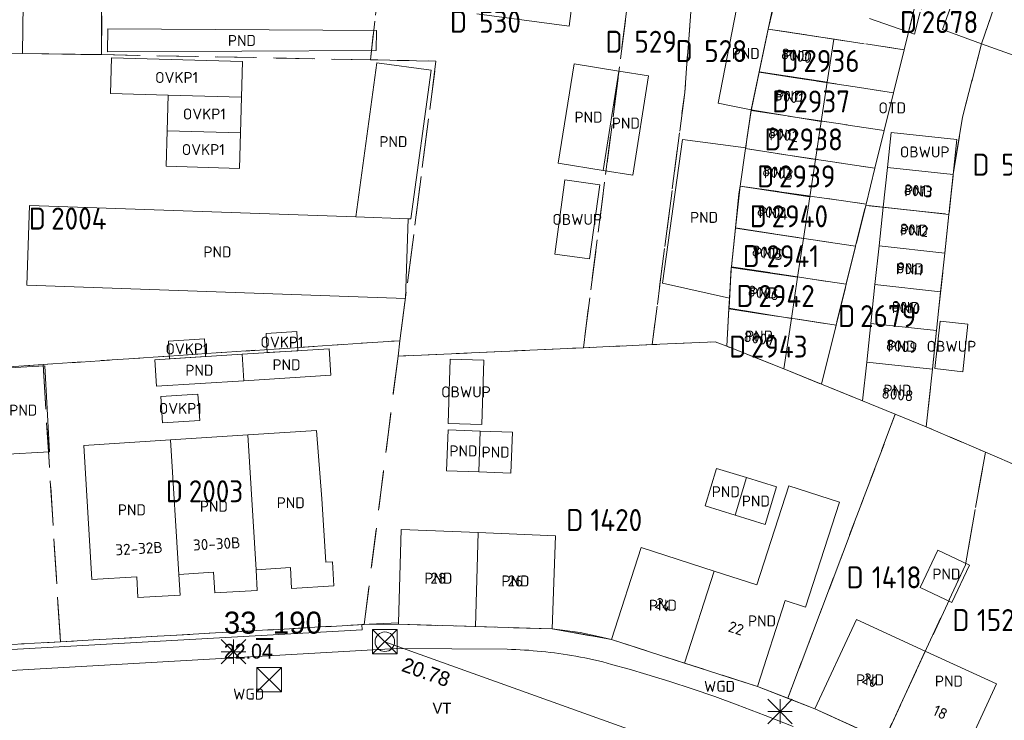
# Model space of a CAD drawing. Header units: metres. Extents: x 207644 to 210135, y 370459 to 373417.
# Tile 216 of 256: x 207895 to 207975, y 372481 to 372538. Entities that reach past the tile are written whole.
import ezdxf
from ezdxf.enums import TextEntityAlignment as Align

# ---------------------------------------------------------------- set-up
doc = ezdxf.new("R2010")
doc.units = ezdxf.units.M
doc.linetypes.add('HIDDEN2', pattern=[4.7625, 3.175, -1.5875])
for name, color, linetype in [('CON_BxH300x300mm', 7, 'Continuous'), ('GB', 1, 'Continuous'), ('GB07', 1, 'Continuous'), ('GB11', 1, 'Continuous'), ('INV_BxH300x300mm', 7, 'Continuous'), ('KAD_perceelnummer', 212, 'Continuous'), ('KAD_sectie', 212, 'Continuous'), ('KAD_Vastgesteld_Perceel', 212, 'Continuous'), ('KO_INSPECTIE', 7, 'Continuous'), ('NAR', 7, 'Continuous'), ('NLV_inspectieput', 7, 'Continuous'), ('NNR_inspectieput', 7, 'Continuous'), ('NOD_inspectieput', 7, 'Continuous'), ('OBWUP', 7, 'Continuous'), ('OTD', 7, 'Continuous'), ('OVKP1', 7, 'Continuous'), ('PND', 7, 'Continuous'), ('WGD', 7, 'Continuous')]:
    doc.layers.add(name, color=color, linetype=linetype)
for name, color, linetype, lineweight in [('GIMGMV', 7, 'Continuous', 25), ('GMV', 7, 'Continuous', 25), ('GP1', 7, 'Continuous', 30), ('Q21_lantaarnpaal', 1, 'Continuous', 0), ('Q28_rioolput', 153, 'Continuous', 0)]:
    doc.layers.add(name, color=color, linetype=linetype, lineweight=lineweight)
doc.styles.add('ISO', font='isocpeur.ttf', dxfattribs={"height": 1})
doc.styles.add('ISOCP', font='ISOCP.shx', dxfattribs={"height": 1.8})

# ---------------------------------------------------------------- blocks, each defined once
blk = doc.blocks.new('ACMAP_ANN_TEMPLATE_Vastgesteld_Perceelnummer')
at = {"layer": 'KAD_perceelnummer', "style": 'ISOCP'}
blk.add_attdef('Perceelnummer', text='', height=1.8, dxfattribs=at).set_placement((0, 0), align=Align.MIDDLE)
at = {"layer": 'KAD_sectie', "style": 'ISOCP'}
blk.add_attdef('sectie', text='', height=1.8, dxfattribs=at).set_placement((-2.7, 0), align=Align.MIDDLE_RIGHT)
blk = doc.blocks.new('Q28')
at = {"linetype": 'Continuous'}
for p, q in [((-1, -1), (1, 1)), ((-1, 1), (1, -1))]:
    blk.add_line(p, q, dxfattribs=at)
blk.add_lwpolyline([(1, 1), (1, -1), (-1, -1), (-1, 1)], close=True)
blk = doc.blocks.new('Q21')
for p, q in [((-1, 1), (0, 0)), ((0, 1), (0, 0)), ((0, 0), (1, 1)), ((-1, 0), (0, 0)), ((-1, -1), (0, 0)), ((0, 0), (1, 0)), ((0, 0), (0, -1)), ((0, 0), (1, -1))]:
    blk.add_line(p, q)

msp = doc.modelspace()

# ---------------------------------------------------------------- linework, layer by layer
at = {"layer": 'CON_BxH300x300mm', "color": 253, "linetype": 'Continuous', "lineweight": 13}
msp.add_lwpolyline([(207976.36, 372468.86), (207924.62, 372487.39)], dxfattribs=at)
at = {"layer": 'GB', "color": 253, "linetype": 'Continuous', "lineweight": 13}
for points in [[(207942.053, 372555.785), (207939.699, 372537.724)], [(207894.967, 372535.486), (207895.1, 372545.674)], [(207951.883, 372531.423), (207953.586, 372540.137)], [(207956.412, 372539.511), (207955.986, 372537.483)], [(207970.254, 372537.441), (207970.94, 372539.335)], [(207901.438, 372539.098), (207901.428, 372535.396)], [(207939.699, 372537.724), (207932.15, 372538.735)], [(207955.986, 372537.483), (207961.346, 372536.668)], [(207973.445, 372536.289), (207970.254, 372537.441)], [(207961.346, 372536.668), (207960.81, 372533.14)], [(207976.495, 372535.188), (207973.445, 372536.289)], [(207901.428, 372535.396), (207894.967, 372535.486)], [(207938.802, 372526.519), (207940.099, 372534.637)], [(207940.099, 372534.637), (207943.768, 372534.051)], [(207946.203, 372533.662), (207943.768, 372534.051)], [(207944.906, 372525.543), (207946.203, 372533.662)], [(207954.602, 372530.882), (207955.251, 372533.984)], [(207960.81, 372533.14), (207960.323, 372529.932)], [(207954.602, 372530.882), (207953.09, 372531.183)], [(207954.601, 372530.878), (207954.602, 372530.882)], [(207960.323, 372529.932), (207959.851, 372526.828)], [(207954.144, 372527.773), (207954.248, 372528.476)], [(207959.851, 372526.828), (207959.388, 372523.775)], [(207965.396, 372522.919), (207965.745, 372526.181)], [(207971.118, 372525.599), (207970.77, 372522.337)], [(207959.388, 372523.775), (207958.868, 372520.354)], [(207965.058, 372519.753), (207965.396, 372522.919)], [(207970.77, 372522.337), (207970.431, 372519.172)], [(207958.868, 372520.354), (207958.389, 372517.198)], [(207964.72, 372516.588), (207965.058, 372519.753)], [(207970.431, 372519.172), (207970.093, 372516.006)], [(207958.389, 372517.198), (207957.878, 372513.834)], [(207964.382, 372513.422), (207964.72, 372516.588)], [(207970.093, 372516.006), (207969.755, 372512.84)], [(207952.776, 372514.672), (207952.821, 372515.496)], [(207952.776, 372514.672), (207952.605, 372511.548)], [(207957.251, 372509.708), (207957.878, 372513.834)], [(207964.043, 372510.257), (207964.382, 372513.422)], [(207969.755, 372512.84), (207969.417, 372509.675)], [(207952.605, 372511.548), (207957.251, 372509.708)], [(207964.043, 372510.257), (207963.705, 372507.091)], [(207968.913, 372504.957), (207969.417, 372509.675)], [(207963.705, 372507.091), (207968.913, 372504.957)], [(207919.022, 372504.676), (207913.394, 372504.306)], [(207919.467, 372499.081), (207919.022, 372504.676)], [(207899.983, 372503.423), (207907.078, 372503.89)], [(207907.078, 372503.89), (207913.394, 372504.306)], [(207900.655, 372492.469), (207899.983, 372503.423)], [(207955.062, 372492.033), (207957.683, 372500.133)], [(207957.683, 372500.133), (207961.821, 372498.794)], [(207919.794, 372493.896), (207919.467, 372499.081)], [(207961.821, 372498.794), (207959.044, 372490.211)], [(207925.736, 372488.93), (207925.963, 372496.578)], [(207925.963, 372496.578), (207932.258, 372496.316)], [(207932.258, 372496.316), (207938.583, 372496.053)], [(207938.583, 372496.053), (207938.32, 372488.44)], [(207943.167, 372487.578), (207945.602, 372495.095)], [(207945.602, 372495.095), (207951.571, 372493.163)], [(207914.077, 372493.272), (207916.893, 372493.453)], [(207914.077, 372493.272), (207914.171, 372491.574)], [(207916.893, 372493.453), (207916.993, 372491.756)], [(207920.323, 372493.93), (207919.794, 372493.896)], [(207920.448, 372491.959), (207920.323, 372493.93)], [(207904.318, 372492.696), (207900.655, 372492.469)], [(207904.419, 372490.999), (207904.318, 372492.696)], [(207910.61, 372493.079), (207907.756, 372492.901)], [(207907.756, 372492.901), (207907.857, 372491.204)], [(207910.705, 372491.381), (207910.61, 372493.079)], [(207951.571, 372493.163), (207955.062, 372492.033)], [(207916.993, 372491.756), (207920.448, 372491.959)], [(207907.857, 372491.204), (207904.419, 372490.999)], [(207914.171, 372491.574), (207910.705, 372491.381)], [(207957.36, 372490.756), (207955.12, 372483.717)], [(207959.044, 372490.211), (207957.36, 372490.756)], [(207925.736, 372488.93), (207925.733, 372488.82)], [(207925.733, 372488.82), (207932.026, 372488.63)], [(207938.32, 372488.44), (207932.026, 372488.63)], [(207959.806, 372481.911), (207963.214, 372489.217)], [(207963.214, 372489.217), (207968.839, 372486.606)], [(207943.167, 372487.578), (207949.143, 372485.647)], [(207968.839, 372486.606), (207968.88, 372486.587)], [(207955.12, 372483.717), (207949.143, 372485.647)], [(207974.67, 372483.941), (207971.298, 372476.658)], [(207959.806, 372481.911), (207965.461, 372479.326)]]:
    msp.add_lwpolyline(points, dxfattribs=at)
at = {"layer": 'GB07', "color": 253, "linetype": 'Continuous', "lineweight": 13}
for points in [[(207973.445, 372536.289), (207978.415, 372550.786)], [(207955.986, 372537.483), (207955.251, 372533.984)], [(207942.47, 372525.932), (207943.768, 372534.051)], [(207960.81, 372533.14), (207955.251, 372533.984)], [(207954.248, 372528.476), (207954.601, 372530.878)], [(207954.601, 372530.878), (207960.323, 372529.932)], [(207953.682, 372524.636), (207954.136, 372527.72)], [(207954.144, 372527.773), (207954.136, 372527.72)], [(207959.851, 372526.828), (207954.136, 372527.72)], [(207953.297, 372521.196), (207953.682, 372524.636)], [(207959.388, 372523.775), (207953.682, 372524.636)], [(207965.396, 372522.919), (207970.77, 372522.337)], [(207922.235, 372522.13), (207926.527, 372521.979)], [(207952.969, 372518.038), (207953.297, 372521.196)], [(207958.868, 372520.354), (207953.297, 372521.196)], [(207965.058, 372519.753), (207970.431, 372519.172)], [(207952.821, 372515.496), (207952.966, 372517.988)], [(207952.966, 372517.988), (207952.969, 372518.038)], [(207958.389, 372517.198), (207952.966, 372517.988)], [(207964.72, 372516.588), (207970.093, 372516.006)], [(207952.776, 372514.672), (207957.878, 372513.834)], [(207964.382, 372513.422), (207969.755, 372512.84)], [(207912.939, 372510.899), (207913.076, 372508.73)], [(207964.043, 372510.257), (207969.417, 372509.675)], [(207932.427, 372504.613), (207932.305, 372501.272)], [(207907.756, 372492.901), (207907.078, 372503.89)], [(207914.077, 372493.272), (207913.394, 372504.306)], [(207953.279, 372497.742), (207954.217, 372500.81)], [(207932.258, 372496.316), (207932.026, 372488.63)], [(207951.571, 372493.163), (207949.143, 372485.647)], [(207968.839, 372486.606), (207965.461, 372479.326)]]:
    msp.add_lwpolyline(points, dxfattribs=at)
at = {"layer": 'GB11', "color": 253, "linetype": 'Continuous', "lineweight": 13}
for points in [[(207968.718, 372540.086), (207967.957, 372537.08)], [(207967.957, 372537.08), (207964.266, 372538.356)], [(207901.922, 372535.612), (207901.957, 372537.493)], [(207901.957, 372537.493), (207923.926, 372537.38)], [(207923.926, 372537.38), (207923.918, 372535.728)], [(207923.918, 372535.728), (207901.922, 372535.612)], [(207922.235, 372522.13), (207923.966, 372534.725)], [(207923.966, 372534.725), (207928.401, 372534.116)], [(207928.401, 372534.116), (207926.733, 372521.979)], [(207953.09, 372531.183), (207951.883, 372531.423)], [(207947.337, 372516.7), (207948.98, 372528.462)], [(207948.98, 372528.462), (207954.144, 372527.773)], [(207942.47, 372525.932), (207938.802, 372526.519)], [(207942.47, 372525.932), (207944.906, 372525.543)], [(207895.543, 372523.066), (207895.316, 372516.551)], [(207922.235, 372522.13), (207895.543, 372523.066)], [(207926.299, 372515.464), (207926.527, 372521.979)], [(207926.733, 372521.979), (207926.527, 372521.979)], [(207952.821, 372515.496), (207947.337, 372516.7)], [(207895.316, 372516.551), (207926.299, 372515.464)], [(207912.939, 372510.899), (207920.067, 372511.35)], [(207920.067, 372511.35), (207920.204, 372509.181)], [(207912.939, 372510.899), (207905.81, 372510.448)], [(207905.81, 372510.448), (207905.947, 372508.279)], [(207892.881, 372509.726), (207896.792, 372509.945)], [(207896.792, 372509.945), (207897.185, 372502.925)], [(207905.947, 372508.279), (207913.076, 372508.73)], [(207920.204, 372509.181), (207913.076, 372508.73)], [(207929.794, 372504.709), (207929.672, 372501.368)], [(207932.427, 372504.613), (207929.794, 372504.709)], [(207932.427, 372504.613), (207935.06, 372504.516)], [(207935.06, 372504.516), (207934.938, 372501.175)], [(207897.185, 372502.925), (207893.274, 372502.706)], [(207929.672, 372501.368), (207932.305, 372501.272)], [(207950.814, 372498.505), (207951.762, 372501.569)], [(207951.762, 372501.569), (207954.217, 372500.81)], [(207934.938, 372501.175), (207932.305, 372501.272)], [(207956.672, 372500.05), (207954.217, 372500.81)], [(207955.724, 372496.986), (207956.672, 372500.05)], [(207953.279, 372497.742), (207950.814, 372498.505)], [(207953.279, 372497.742), (207955.724, 372496.986)], [(207969.861, 372494.875), (207972.453, 372493.653), (207971.018, 372490.609), (207968.426, 372491.831), (207969.861, 372494.875)], [(207968.88, 372486.587), (207974.67, 372483.941)]]:
    msp.add_lwpolyline(points, dxfattribs=at)
at = {"layer": 'GIMGMV', "color": 253, "linetype": 'Continuous', "lineweight": 13}
for points in [[(207965.745, 372526.181), (207966.054, 372529.029), (207971.427, 372528.447), (207971.118, 372525.599)], [(207965.745, 372526.181), (207971.118, 372525.599)], [(207939.351, 372525.15), (207938.518, 372519.089)], [(207942.196, 372524.759), (207939.351, 372525.15)], [(207941.362, 372518.697), (207942.196, 372524.759)], [(207938.518, 372519.089), (207941.362, 372518.697)], [(207970.055, 372513.616), (207969.631, 372509.721)], [(207972.329, 372513.368), (207970.055, 372513.616)], [(207971.904, 372509.473), (207972.329, 372513.368)], [(207929.951, 372510.497), (207929.788, 372505.228)], [(207932.721, 372510.411), (207929.951, 372510.497)], [(207932.557, 372505.142), (207932.721, 372510.411)], [(207969.631, 372509.721), (207971.904, 372509.473)], [(207929.788, 372505.228), (207932.557, 372505.142)]]:
    msp.add_lwpolyline(points, dxfattribs=at)
at = {"layer": 'GMV', "color": 253, "linetype": 'Continuous', "lineweight": 13}
for points in [[(207922.744, 372488.8), (207925.736, 372488.93)], [(207922.766, 372488.353), (207922.744, 372488.8)], [(207938.32, 372488.44), (207940.59, 372488.139)], [(207876.526, 372485.766), (207922.766, 372488.353)], [(207940.59, 372488.139), (207942.111, 372487.818)], [(207942.111, 372487.818), (207943.167, 372487.578)], [(207879.68, 372484.23), (207925.565, 372486.834)], [(207925.565, 372486.834), (207934.618, 372486.779)], [(207943.174, 372485.541), (207944.618, 372485.137)], [(207944.618, 372485.137), (207946.057, 372484.717)], [(207946.057, 372484.717), (207947.922, 372484.146)], [(207947.922, 372484.146), (207949.775, 372483.538)], [(207955.12, 372483.717), (207957.63, 372482.744)], [(207949.775, 372483.538), (207951.618, 372482.899)], [(207951.618, 372482.899), (207953.45, 372482.231)], [(207953.45, 372482.231), (207955.741, 372481.357)], [(207957.63, 372482.744), (207959.806, 372481.911)], [(207955.741, 372481.357), (207958.018, 372480.447)]]:
    msp.add_lwpolyline(points, dxfattribs=at)
for points in [[(207934.618, 372486.779, -0.017681), (207937.445, 372486.595)], [(207937.445, 372486.595, -0.018876), (207940.25, 372486.204)], [(207940.25, 372486.204, -0.024275), (207943.174, 372485.541)]]:
    msp.add_lwpolyline(points, format="xyb", dxfattribs=at)
at = {"layer": 'GP1', "color": 253, "linetype": 'Continuous', "lineweight": 13}
for points in [[(207902.264, 372535.148), (207902.177, 372532.224)], [(207912.981, 372534.829), (207902.264, 372535.148)], [(207912.894, 372531.905), (207912.981, 372534.829)], [(207902.177, 372532.224), (207906.889, 372532.084)], [(207906.889, 372532.084), (207906.803, 372529.176)], [(207912.894, 372531.905), (207906.889, 372532.084)], [(207912.894, 372531.905), (207912.807, 372528.997)], [(207906.803, 372529.176), (207906.716, 372526.269)], [(207906.803, 372529.176), (207912.807, 372528.997)], [(207912.721, 372526.09), (207912.807, 372528.997)], [(207906.716, 372526.269), (207912.721, 372526.09)], [(207917.405, 372512.746), (207914.901, 372512.588)], [(207917.503, 372511.188), (207917.405, 372512.746)], [(207909.857, 372512.148), (207906.914, 372511.962)], [(207906.914, 372511.962), (207907.005, 372510.524)], [(207909.948, 372510.71), (207909.857, 372512.148)], [(207914.901, 372512.588), (207914.999, 372511.029)], [(207914.999, 372511.029), (207917.503, 372511.188)], [(207907.005, 372510.524), (207909.948, 372510.71)], [(207909.328, 372507.645), (207906.294, 372507.445)], [(207906.294, 372507.445), (207906.437, 372505.286)], [(207909.47, 372505.486), (207909.328, 372507.645)], [(207906.437, 372505.286), (207909.47, 372505.486)]]:
    msp.add_lwpolyline(points, dxfattribs=at)
at = {"layer": 'KAD_Vastgesteld_Perceel', "color": 253, "linetype": 'HIDDEN2', "lineweight": 13}
for points in [[(207881.905, 372569.587), (207901.788, 372568.297), (207901.731, 372567.039), (207901.428, 372535.396), (207894.967, 372535.486), (207892.579, 372535.544), (207886.865, 372535.209), (207881.326, 372534.913), (207881.462, 372548.06), (207881.543, 372552.717), (207881.905, 372569.587)], [(207901.788, 372568.297), (207926.973, 372565.425), (207923.431, 372534.972), (207901.428, 372535.396), (207901.731, 372567.039), (207901.788, 372568.297)], [(207926.973, 372565.425), (207932.187, 372564.813), (207947.278, 372561.469), (207945.993, 372550.791), (207945.032, 372543.858), (207940.86, 372511.429), (207925.695, 372510.744), (207925.856, 372512.007), (207928.801, 372534.865), (207923.431, 372534.972), (207926.973, 372565.425)], [(207940.86, 372511.429), (207945.032, 372543.858), (207945.993, 372550.791), (207947.278, 372561.469), (207953.998, 372559.829), (207949.92, 372542.484), (207949.152, 372532.297), (207946.488, 372511.683), (207940.86, 372511.429)], [(207953.998, 372559.829), (207959.763, 372558.402), (207959.43, 372557.092), (207957.226, 372548.22), (207956.489, 372539.625), (207955.991, 372537.481), (207955.932, 372537.226), (207955.244, 372533.953), (207954.609, 372530.933), (207954.595, 372530.835), (207954.135, 372527.709), (207953.682, 372524.636), (207953.591, 372524.015), (207953.3, 372521.222), (207952.969, 372518.045), (207952.952, 372517.881), (207952.772, 372514.601), (207952.605, 372511.548), (207951.64, 372511.916), (207946.488, 372511.683), (207949.152, 372532.297), (207949.92, 372542.484), (207953.998, 372559.829)], [(207959.763, 372558.402), (207973.457, 372553.779), (207969.925, 372543.918), (207969.56, 372544.047), (207968.261, 372540.446), (207967.11, 372535.793), (207955.991, 372537.481), (207956.489, 372539.625), (207957.226, 372548.22), (207959.43, 372557.092), (207959.763, 372558.402)], [(207978.837, 372552.016), (207973.442, 372536.279), (207971.879, 372530.29), (207971.118, 372525.599), (207970.77, 372522.337), (207967.31, 372522.712), (207963.964, 372523.074), (207963.99, 372523.181), (207964.713, 372526.103), (207965.475, 372529.183), (207966.242, 372532.283), (207967.11, 372535.793), (207968.261, 372540.446), (207969.56, 372544.047), (207969.925, 372543.918), (207973.457, 372553.779), (207978.837, 372552.016)], [(207987.142, 372549.107), (207981.909, 372532.438), (207983.108, 372532.271), (207982.277, 372525.895), (207981.36, 372518.078), (207981.069, 372518.154), (207978.703, 372500.779), (207973.759, 372502.891), (207968.913, 372504.957), (207970.77, 372522.337), (207971.118, 372525.599), (207971.879, 372530.29), (207973.442, 372536.279), (207978.837, 372552.016), (207987.142, 372549.107)], [(207955.244, 372533.953), (207955.932, 372537.226), (207955.991, 372537.481), (207967.11, 372535.793), (207966.242, 372532.283), (207955.244, 372533.953)], [(207871.226, 372534.45), (207881.326, 372534.913), (207886.865, 372535.209), (207892.579, 372535.544), (207894.967, 372535.486), (207901.428, 372535.396), (207923.431, 372534.972), (207928.801, 372534.865), (207925.856, 372512.007), (207896.647, 372510.056), (207885.709, 372509.315), (207872.862, 372508.446), (207871.721, 372526.729), (207871.226, 372534.45)], [(207954.595, 372530.835), (207954.609, 372530.933), (207955.244, 372533.953), (207966.242, 372532.283), (207965.475, 372529.183), (207954.595, 372530.835)], [(207954.135, 372527.709), (207954.595, 372530.835), (207965.475, 372529.183), (207964.713, 372526.103), (207954.135, 372527.709)], [(207953.682, 372524.636), (207954.135, 372527.709), (207964.713, 372526.103), (207963.99, 372523.181), (207953.682, 372524.636)], [(207953.3, 372521.222), (207953.591, 372524.015), (207953.682, 372524.636), (207963.99, 372523.181), (207963.964, 372523.074), (207963.136, 372519.728), (207953.3, 372521.222)], [(207963.964, 372523.074), (207967.31, 372522.712), (207970.77, 372522.337), (207968.913, 372504.957), (207966.384, 372505.993), (207963.705, 372507.091), (207960.348, 372508.452), (207961.543, 372513.285), (207962.367, 372516.618), (207963.136, 372519.728), (207963.964, 372523.074)], [(207952.969, 372518.045), (207953.3, 372521.222), (207963.136, 372519.728), (207962.367, 372516.618), (207952.969, 372518.045)], [(207952.772, 372514.601), (207952.952, 372517.881), (207952.969, 372518.045), (207962.367, 372516.618), (207961.543, 372513.285), (207952.772, 372514.601)], [(207952.772, 372514.601), (207961.543, 372513.285), (207960.348, 372508.452), (207957.251, 372509.708), (207952.605, 372511.548), (207952.772, 372514.601)], [(207925.856, 372512.007), (207925.695, 372510.744), (207922.928, 372488.802), (207898.071, 372487.383), (207896.647, 372510.056), (207925.856, 372512.007)], [(207925.733, 372488.82), (207922.928, 372488.802), (207925.695, 372510.744), (207940.86, 372511.429), (207946.488, 372511.683), (207951.64, 372511.916), (207952.605, 372511.548), (207957.251, 372509.708), (207960.348, 372508.452), (207963.705, 372507.091), (207966.384, 372505.993), (207957.591, 372482.764), (207955.12, 372483.717), (207943.167, 372487.578), (207938.315, 372488.442), (207925.733, 372488.82)], [(207896.647, 372510.056), (207898.071, 372487.383), (207887.169, 372486.773), (207885.709, 372509.315), (207896.647, 372510.056)], [(207957.591, 372482.764), (207966.384, 372505.993), (207968.913, 372504.957), (207973.759, 372502.891), (207972.123, 372493.686), (207965.461, 372479.325), (207959.809, 372481.908), (207957.591, 372482.764)], [(207965.461, 372479.325), (207972.123, 372493.686), (207973.759, 372502.891), (207978.703, 372500.779), (207983.903, 372498.77), (207984.563, 372498.514), (207974.012, 372475.433), (207971.298, 372476.658), (207965.461, 372479.325)]]:
    msp.add_lwpolyline(points, close=True, dxfattribs=at)
msp.add_lwpolyline([(207887.169, 372486.773), (207898.071, 372487.383), (207922.928, 372488.802), (207925.733, 372488.82), (207938.315, 372488.442), (207943.167, 372487.578), (207955.12, 372483.717), (207957.591, 372482.764), (207959.809, 372481.908), (207965.461, 372479.325), (207971.298, 372476.658), (207974.012, 372475.433), (207976.383, 372474.363)], dxfattribs=at)
at = {"layer": 'NOD_inspectieput', "color": 253, "lineweight": 13}
msp.add_circle((207924.62, 372487.39), 0.8, dxfattribs=at)

# ---------------------------------------------------------------- block references
at = {"layer": 'KAD_Vastgesteld_Perceel', "color": 253, "linetype": 'HIDDEN2', "lineweight": 13}
ref = msp.add_blockref('ACMAP_ANN_TEMPLATE_Vastgesteld_Perceelnummer', (207934.041, 372538.085), dxfattribs=at)
ref.add_attrib('Perceelnummer', '530', dxfattribs={"layer": 'KAD_perceelnummer', "lineweight": 13, "height": 1.8, "style": 'ISOCP'}).set_placement((207934.041, 372538.085), align=Align.MIDDLE)
ref.add_attrib('sectie', 'D', dxfattribs={"layer": 'KAD_sectie', "lineweight": 13, "height": 1.8, "style": 'ISOCP'}).set_placement((207931.341, 372538.085), align=Align.MIDDLE_RIGHT)
ref = msp.add_blockref('ACMAP_ANN_TEMPLATE_Vastgesteld_Perceelnummer', (207970.861, 372538.058), dxfattribs=at)
ref.add_attrib('Perceelnummer', '2678', dxfattribs={"layer": 'KAD_perceelnummer', "lineweight": 13, "height": 1.8, "style": 'ISOCP'}).set_placement((207970.861, 372538.058), align=Align.MIDDLE)
ref.add_attrib('sectie', 'D', dxfattribs={"layer": 'KAD_sectie', "lineweight": 13, "height": 1.8, "style": 'ISOCP'}).set_placement((207968.161, 372538.058), align=Align.MIDDLE_RIGHT)
ref = msp.add_blockref('ACMAP_ANN_TEMPLATE_Vastgesteld_Perceelnummer', (207946.772, 372536.449), dxfattribs=at)
ref.add_attrib('Perceelnummer', '529', dxfattribs={"layer": 'KAD_perceelnummer', "lineweight": 13, "height": 1.8, "style": 'ISOCP'}).set_placement((207946.772, 372536.449), align=Align.MIDDLE)
ref.add_attrib('sectie', 'D', dxfattribs={"layer": 'KAD_sectie', "lineweight": 13, "height": 1.8, "style": 'ISOCP'}).set_placement((207944.072, 372536.449), align=Align.MIDDLE_RIGHT)
ref = msp.add_blockref('ACMAP_ANN_TEMPLATE_Vastgesteld_Perceelnummer', (207952.508, 372535.689), dxfattribs=at)
ref.add_attrib('Perceelnummer', '528', dxfattribs={"layer": 'KAD_perceelnummer', "lineweight": 13, "height": 1.8, "style": 'ISOCP'}).set_placement((207952.508, 372535.689), align=Align.MIDDLE)
ref.add_attrib('sectie', 'D', dxfattribs={"layer": 'KAD_sectie', "lineweight": 13, "height": 1.8, "style": 'ISOCP'}).set_placement((207949.808, 372535.689), align=Align.MIDDLE_RIGHT)
ref = msp.add_blockref('ACMAP_ANN_TEMPLATE_Vastgesteld_Perceelnummer', (207961.162, 372534.882), dxfattribs=at)
ref.add_attrib('Perceelnummer', '2936', dxfattribs={"layer": 'KAD_perceelnummer', "lineweight": 13, "height": 1.8, "style": 'ISOCP'}).set_placement((207961.162, 372534.882), align=Align.MIDDLE)
ref.add_attrib('sectie', 'D', dxfattribs={"layer": 'KAD_sectie', "lineweight": 13, "height": 1.8, "style": 'ISOCP'}).set_placement((207958.462, 372534.882), align=Align.MIDDLE_RIGHT)
ref = msp.add_blockref('ACMAP_ANN_TEMPLATE_Vastgesteld_Perceelnummer', (207960.404, 372531.568), dxfattribs=at)
ref.add_attrib('Perceelnummer', '2937', dxfattribs={"layer": 'KAD_perceelnummer', "lineweight": 13, "height": 1.8, "style": 'ISOCP'}).set_placement((207960.404, 372531.568), align=Align.MIDDLE)
ref.add_attrib('sectie', 'D', dxfattribs={"layer": 'KAD_sectie', "lineweight": 13, "height": 1.8, "style": 'ISOCP'}).set_placement((207957.704, 372531.568), align=Align.MIDDLE_RIGHT)
ref = msp.add_blockref('ACMAP_ANN_TEMPLATE_Vastgesteld_Perceelnummer', (207959.773, 372528.469), dxfattribs=at)
ref.add_attrib('Perceelnummer', '2938', dxfattribs={"layer": 'KAD_perceelnummer', "lineweight": 13, "height": 1.8, "style": 'ISOCP'}).set_placement((207959.773, 372528.469), align=Align.MIDDLE)
ref.add_attrib('sectie', 'D', dxfattribs={"layer": 'KAD_sectie', "lineweight": 13, "height": 1.8, "style": 'ISOCP'}).set_placement((207957.073, 372528.469), align=Align.MIDDLE_RIGHT)
ref = msp.add_blockref('ACMAP_ANN_TEMPLATE_Vastgesteld_Perceelnummer', (207976.795, 372526.398), dxfattribs=at)
ref.add_attrib('Perceelnummer', '524', dxfattribs={"layer": 'KAD_perceelnummer', "lineweight": 13, "height": 1.8, "style": 'ISOCP'}).set_placement((207976.795, 372526.398), align=Align.MIDDLE)
ref.add_attrib('sectie', 'D', dxfattribs={"layer": 'KAD_sectie', "lineweight": 13, "height": 1.8, "style": 'ISOCP'}).set_placement((207974.095, 372526.398), align=Align.MIDDLE_RIGHT)
ref = msp.add_blockref('ACMAP_ANN_TEMPLATE_Vastgesteld_Perceelnummer', (207959.176, 372525.445), dxfattribs=at)
ref.add_attrib('Perceelnummer', '2939', dxfattribs={"layer": 'KAD_perceelnummer', "lineweight": 13, "height": 1.8, "style": 'ISOCP'}).set_placement((207959.176, 372525.445), align=Align.MIDDLE)
ref.add_attrib('sectie', 'D', dxfattribs={"layer": 'KAD_sectie', "lineweight": 13, "height": 1.8, "style": 'ISOCP'}).set_placement((207956.476, 372525.445), align=Align.MIDDLE_RIGHT)
ref = msp.add_blockref('ACMAP_ANN_TEMPLATE_Vastgesteld_Perceelnummer', (207899.58, 372521.995), dxfattribs=at)
ref.add_attrib('Perceelnummer', '2004', dxfattribs={"layer": 'KAD_perceelnummer', "lineweight": 13, "height": 1.8, "style": 'ISOCP'}).set_placement((207899.58, 372521.995), align=Align.MIDDLE)
ref.add_attrib('sectie', 'D', dxfattribs={"layer": 'KAD_sectie', "lineweight": 13, "height": 1.8, "style": 'ISOCP'}).set_placement((207896.88, 372521.995), align=Align.MIDDLE_RIGHT)
ref = msp.add_blockref('ACMAP_ANN_TEMPLATE_Vastgesteld_Perceelnummer', (207958.572, 372522.182), dxfattribs=at)
ref.add_attrib('Perceelnummer', '2940', dxfattribs={"layer": 'KAD_perceelnummer', "lineweight": 13, "height": 1.8, "style": 'ISOCP'}).set_placement((207958.572, 372522.182), align=Align.MIDDLE)
ref.add_attrib('sectie', 'D', dxfattribs={"layer": 'KAD_sectie', "lineweight": 13, "height": 1.8, "style": 'ISOCP'}).set_placement((207955.872, 372522.182), align=Align.MIDDLE_RIGHT)
ref = msp.add_blockref('ACMAP_ANN_TEMPLATE_Vastgesteld_Perceelnummer', (207957.998, 372518.92), dxfattribs=at)
ref.add_attrib('Perceelnummer', '2941', dxfattribs={"layer": 'KAD_perceelnummer', "lineweight": 13, "height": 1.8, "style": 'ISOCP'}).set_placement((207957.998, 372518.92), align=Align.MIDDLE)
ref.add_attrib('sectie', 'D', dxfattribs={"layer": 'KAD_sectie', "lineweight": 13, "height": 1.8, "style": 'ISOCP'}).set_placement((207955.298, 372518.92), align=Align.MIDDLE_RIGHT)
ref = msp.add_blockref('ACMAP_ANN_TEMPLATE_Vastgesteld_Perceelnummer', (207957.481, 372515.665), dxfattribs=at)
ref.add_attrib('Perceelnummer', '2942', dxfattribs={"layer": 'KAD_perceelnummer', "lineweight": 13, "height": 1.8, "style": 'ISOCP'}).set_placement((207957.481, 372515.665), align=Align.MIDDLE)
ref.add_attrib('sectie', 'D', dxfattribs={"layer": 'KAD_sectie', "lineweight": 13, "height": 1.8, "style": 'ISOCP'}).set_placement((207954.781, 372515.665), align=Align.MIDDLE_RIGHT)
ref = msp.add_blockref('ACMAP_ANN_TEMPLATE_Vastgesteld_Perceelnummer', (207965.802, 372514.016), dxfattribs=at)
ref.add_attrib('Perceelnummer', '2679', dxfattribs={"layer": 'KAD_perceelnummer', "lineweight": 13, "height": 1.8, "style": 'ISOCP'}).set_placement((207965.802, 372514.016), align=Align.MIDDLE)
ref.add_attrib('sectie', 'D', dxfattribs={"layer": 'KAD_sectie', "lineweight": 13, "height": 1.8, "style": 'ISOCP'}).set_placement((207963.102, 372514.016), align=Align.MIDDLE_RIGHT)
ref = msp.add_blockref('ACMAP_ANN_TEMPLATE_Vastgesteld_Perceelnummer', (207956.884, 372511.527), dxfattribs=at)
ref.add_attrib('Perceelnummer', '2943', dxfattribs={"layer": 'KAD_perceelnummer', "lineweight": 13, "height": 1.8, "style": 'ISOCP'}).set_placement((207956.884, 372511.527), align=Align.MIDDLE)
ref.add_attrib('sectie', 'D', dxfattribs={"layer": 'KAD_sectie', "lineweight": 13, "height": 1.8, "style": 'ISOCP'}).set_placement((207954.184, 372511.527), align=Align.MIDDLE_RIGHT)
ref = msp.add_blockref('ACMAP_ANN_TEMPLATE_Vastgesteld_Perceelnummer', (207910.8, 372499.695), dxfattribs=at)
ref.add_attrib('Perceelnummer', '2003', dxfattribs={"layer": 'KAD_perceelnummer', "lineweight": 13, "height": 1.8, "style": 'ISOCP'}).set_placement((207910.8, 372499.695), align=Align.MIDDLE)
ref.add_attrib('sectie', 'D', dxfattribs={"layer": 'KAD_sectie', "lineweight": 13, "height": 1.8, "style": 'ISOCP'}).set_placement((207908.1, 372499.695), align=Align.MIDDLE_RIGHT)
ref = msp.add_blockref('ACMAP_ANN_TEMPLATE_Vastgesteld_Perceelnummer', (207943.557, 372497.34), dxfattribs=at)
ref.add_attrib('Perceelnummer', '1420', dxfattribs={"layer": 'KAD_perceelnummer', "lineweight": 13, "height": 1.8, "style": 'ISOCP'}).set_placement((207943.557, 372497.34), align=Align.MIDDLE)
ref.add_attrib('sectie', 'D', dxfattribs={"layer": 'KAD_sectie', "lineweight": 13, "height": 1.8, "style": 'ISOCP'}).set_placement((207940.857, 372497.34), align=Align.MIDDLE_RIGHT)
ref = msp.add_blockref('ACMAP_ANN_TEMPLATE_Vastgesteld_Perceelnummer', (207966.492, 372492.659), dxfattribs=at)
ref.add_attrib('Perceelnummer', '1418', dxfattribs={"layer": 'KAD_perceelnummer', "lineweight": 13, "height": 1.8, "style": 'ISOCP'}).set_placement((207966.492, 372492.659), align=Align.MIDDLE)
ref.add_attrib('sectie', 'D', dxfattribs={"layer": 'KAD_sectie', "lineweight": 13, "height": 1.8, "style": 'ISOCP'}).set_placement((207963.792, 372492.659), align=Align.MIDDLE_RIGHT)
ref = msp.add_blockref('ACMAP_ANN_TEMPLATE_Vastgesteld_Perceelnummer', (207975.156, 372489.162), dxfattribs=at)
ref.add_attrib('Perceelnummer', '1522', dxfattribs={"layer": 'KAD_perceelnummer', "lineweight": 13, "height": 1.8, "style": 'ISOCP'}).set_placement((207975.156, 372489.162), align=Align.MIDDLE)
ref.add_attrib('sectie', 'D', dxfattribs={"layer": 'KAD_sectie', "lineweight": 13, "height": 1.8, "style": 'ISOCP'}).set_placement((207972.456, 372489.162), align=Align.MIDDLE_RIGHT)
at = {"layer": 'Q21_lantaarnpaal', "color": 253}
for p in [(207912.231, 372486.57), (207956.955, 372481.682)]:
    msp.add_blockref('Q21', p, dxfattribs=at)
at = {"layer": 'Q28_rioolput', "color": 253}
for p in [(207924.615, 372487.391), (207915.154, 372484.287)]:
    msp.add_blockref('Q28', p, dxfattribs=at)

# ---------------------------------------------------------------- texts
at = {"layer": 'INV_BxH300x300mm', "color": 253, "lineweight": 13}
msp.add_text('20.78', height=1.2, rotation=340.3, dxfattribs=at).set_placement((207925.9, 372485.02))
at = {"layer": 'KO_INSPECTIE', "color": 253, "lineweight": 13}
msp.add_text('VT', height=0.9, dxfattribs=at).set_placement((207928.52, 372481.51))
at = {"layer": 'NAR', "color": 253, "linetype": 'Continuous', "lineweight": 13, "style": 'ISO'}
for s, rotation, p in [('8000', 351.4, (207958.299, 372535.312)), ('8001', 351.4, (207957.706, 372531.959)), ('8002', 351.4, (207957.23, 372528.854)), ('8003', 351.4, (207956.767, 372525.748)), ('8013', 353.9, (207968.257, 372524.26)), ('8004', 351.4, (207956.343, 372522.496)), ('8012', 353.9, (207967.914, 372521.046)), ('8005', 351.4, (207955.917, 372519.198)), ('8011', 353.9, (207967.576, 372517.88)), ('8006', 351.4, (207955.583, 372515.912)), ('8010', 353.9, (207967.238, 372514.715)), ('8007', 351.4, (207955.242, 372512.191)), ('8009', 353.9, (207966.899, 372511.549)), ('8008', 353.9, (207966.561, 372507.608)), ('30-30B', 3.2, (207910.859, 372495.396)), ('32-32B', 3.4, (207904.504, 372495.011)), ('28', 358.3, (207928.996, 372492.585)), ('26', 358.3, (207935.298, 372492.361)), ('24', 342.1, (207947.387, 372490.418)), ('22', 342.1, (207953.354, 372488.491)), ('20', 335.4, (207964.322, 372484.245)), ('18', 335.4, (207970.063, 372481.621))]:
    msp.add_text(s, height=0.9, rotation=rotation, dxfattribs=at).set_placement(p, align=Align.MIDDLE_CENTER)
at = {"layer": 'NLV_inspectieput', "color": 253, "lineweight": 13}
msp.add_text('22.04', height=1.2, dxfattribs=at).set_placement((207911.44, 372486.01))
at = {"layer": 'NNR_inspectieput', "color": 253, "lineweight": 13}
msp.add_text('33_190', height=1.8, dxfattribs=at).set_placement((207911.44, 372488.05))
at = {"layer": 'OBWUP', "color": 253, "linetype": 'Continuous', "lineweight": 13, "style": 'ISO'}
for p in [(207968.788, 372527.44), (207940.357, 372521.924), (207970.98, 372511.545), (207931.255, 372507.82)]:
    msp.add_text('OBWUP', height=0.9, dxfattribs=at).set_placement(p, align=Align.MIDDLE_CENTER)
at = {"layer": 'OTD', "color": 253, "linetype": 'Continuous', "lineweight": 13, "style": 'ISO'}
msp.add_text('OTD', height=0.9, dxfattribs=at).set_placement((207966.137, 372531.043), align=Align.MIDDLE_CENTER)
at = {"layer": 'OVKP1', "color": 253, "linetype": 'Continuous', "lineweight": 13, "style": 'ISO'}
for p in [(207907.579, 372533.527), (207909.849, 372530.541), (207909.762, 372527.633), (207908.431, 372511.336), (207916.202, 372511.888), (207907.882, 372506.466)]:
    msp.add_text('OVKP1', height=0.9, dxfattribs=at).set_placement(p, align=Align.MIDDLE_CENTER)
at = {"layer": 'PND', "color": 253, "linetype": 'Continuous', "lineweight": 13, "style": 'ISO'}
for p in [(207912.924, 372536.554), (207954.148, 372535.493), (207958.299, 372535.326), (207957.706, 372531.988), (207941.285, 372530.285), (207944.337, 372529.797), (207925.318, 372528.281), (207957.23, 372528.84), (207956.767, 372525.74), (207968.257, 372524.259), (207950.741, 372522.09), (207956.343, 372522.485), (207967.914, 372521.045), (207910.922, 372519.265), (207955.917, 372519.179), (207967.576, 372517.88), (207955.583, 372515.909), (207967.238, 372514.714), (207955.242, 372512.386), (207966.899, 372511.549), (207916.572, 372510.04), (207909.443, 372509.589), (207966.561, 372507.953), (207895.033, 372506.326), (207931.05, 372502.991), (207933.683, 372502.894), (207952.516, 372499.657), (207910.625, 372498.468), (207916.921, 372498.758), (207954.976, 372498.896), (207903.92, 372498.177), (207970.565, 372492.928), (207928.996, 372492.587), (207935.305, 372492.36), (207947.369, 372490.372), (207955.482, 372489.093), (207964.323, 372484.274), (207970.774, 372484.172)]:
    msp.add_text('PND', height=0.9, dxfattribs=at).set_placement(p, align=Align.MIDDLE_CENTER)
at = {"layer": 'WGD', "color": 253, "linetype": 'Continuous', "lineweight": 13, "style": 'ISO'}
for p in [(207952.002, 372483.742), (207913.471, 372483.11)]:
    msp.add_text('WGD', height=0.9, dxfattribs=at).set_placement(p, align=Align.MIDDLE_CENTER)

doc.saveas('drawing.dxf')
